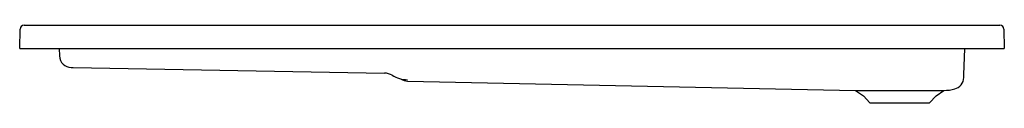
# Model space of a CAD drawing. Header units: millimetres. Extents: x 1962.39 to 1964.09, y 1602.22 to 1602.35.
import ezdxf

# ---------------------------------------------------------------- set-up
doc = ezdxf.new("R2010")
doc.units = ezdxf.units.MM
doc.layers.add('SANINDUSA', color=3, linetype='Continuous')

msp = doc.modelspace()

# ---------------------------------------------------------------- linework, layer by layer
at = {"layer": 'SANINDUSA'}
for p, q in [((1962.3919, 1602.3147), (1962.3925, 1602.3478)), ((1962.3995, 1602.3547), (1964.0857, 1602.3547)), ((1964.0927, 1602.3478), (1964.0933, 1602.3147)), ((1962.3919, 1602.3147), (1962.3969, 1602.3147)), ((1962.3969, 1602.3147), (1964.0883, 1602.3147)), ((1962.4601, 1602.3147), (1962.4605, 1602.3016)), ((1964.0235, 1602.2689), (1964.0251, 1602.3147)), ((1964.0883, 1602.3147), (1964.0933, 1602.3147)), ((1962.4841, 1602.2814), (1963.0223, 1602.272)), ((1963.0621, 1602.2583), (1963.8364, 1602.242)), ((1963.8364, 1602.242), (1963.8497, 1602.2326)), ((1963.8364, 1602.242), (1963.9889, 1602.242)), ((1963.9755, 1602.2326), (1963.9889, 1602.242)), ((1963.8497, 1602.2326), (1963.8609, 1602.2207)), ((1963.9643, 1602.2207), (1963.9755, 1602.2326)), ((1963.8609, 1602.2207), (1963.9643, 1602.2207))]:
    msp.add_line(p, q, dxfattribs=at)
at = {"layer": 'SANINDUSA', "flags": 128}
for points in [[(1962.4811, 1602.2815), (1962.4811, 1602.2815), (1962.4813, 1602.2815), (1962.4816, 1602.2815), (1962.4819, 1602.2815), (1962.4824, 1602.2814), (1962.4829, 1602.2814), (1962.4835, 1602.2814), (1962.4841, 1602.2814)], [(1964.0233, 1602.2641), (1964.0233, 1602.2641), (1964.0234, 1602.2646), (1964.0234, 1602.2657), (1964.0234, 1602.2669), (1964.0235, 1602.2677), (1964.0235, 1602.2684), (1964.0235, 1602.2685)]]:
    msp.add_lwpolyline(points, dxfattribs=at)
at = {"layer": 'SANINDUSA'}
for centre, radius, start, end in [((1962.3995, 1602.3477), 0.007, 90, 179), ((1964.0857, 1602.3477), 0.007, 1, 90), ((1962.4814, 1602.3024), 0.0209, 182, 269), ((1963.0219, 1602.2459), 0.0261, 58.4118, 88.9991), ((1963.0627, 1602.3124), 0.0519, 238.413, 269.0229), ((1963.0626, 1602.2791), 0.0209, 236.4672, 268.8007), ((1964.0024, 1602.2648), 0.0209, 284.4477, 358), ((1963.9878, 1602.3202), 0.0782, 270.7562, 284.684)]:
    msp.add_arc(centre, radius, start, end, dxfattribs=at)

doc.saveas('drawing.dxf')
